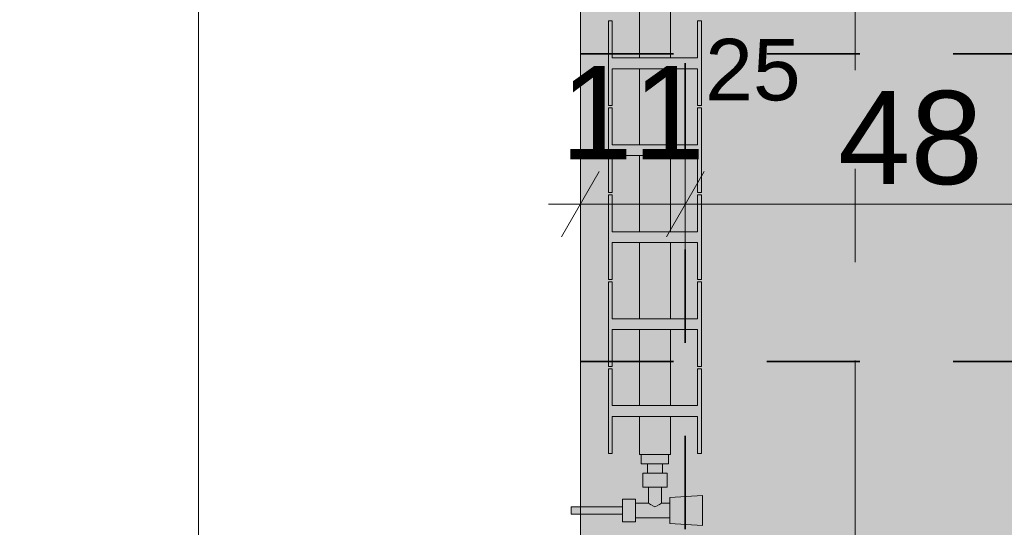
# Model space of a CAD drawing. Header units: metres. Extents: x -3.6 to 65.4, y -11 to 16.8.
# Tile 38 of 178: x -0.367 to 0.69, y 6.212 to 6.757. Entities that reach past the tile are written whole.
import ezdxf

# ---------------------------------------------------------------- set-up
doc = ezdxf.new("R2010")
doc.units = ezdxf.units.M
doc.header["$MEASUREMENT"] = 0
doc.linetypes.add('Achse', pattern=[0.2, 0.1, -0.05, 0, -0.05])
doc.linetypes.add('Strichlinie doppelt', pattern=[0.546806, 0.264583, -0.105833, 0.070556, -0.105833])
for name, color, linetype in [('154 - Bemaßung_ Beschriftung.Ausbau - Deckenspiegel', 7, 'Continuous'), ('451 - Universal.Achsen Raster', 7, 'Continuous'), ('604 - Struktur.Wand Aussen', 7, 'Continuous'), ('801 - HKLSE.Heizung_ Klima_ Lüftung', 7, 'Continuous'), ('Neubau_651 - Abdeckung.Decke abgehängt_ bekleidet', 7, 'Continuous')]:
    doc.layers.add(name, color=color, linetype=linetype)
doc.styles.add('ERSTELLTER_STIL_2', font='txt')
doc.dimstyles.new('ERSTELLTER_STIL__1', dxfattribs={"dimtxt": 0.1, "dimasz": 0.0532, "dimexe": 0.18, "dimexo": 0.0625, "dimgap": 0, "dimtad": 1, "dimtih": 1, "dimtoh": 1, "dimzin": 0, "dimdsep": 46, "dimtxsty": 'ERSTELLTER_STIL_2', "dimblk": 'ARROWHEAD_2', "dimblk1": 'ARROWHEAD_2', "dimblk2": 'ARROWHEAD_2', "dimcen": 0.09, "dimse1": 1, "dimse2": 1, "dimclrd": 7, "dimclre": 7, "dimclrt": 7, "dimazin": 0, "dimtfac": 1, "dimtdec": 4, "dimtmove": 0, "dimatfit": 3, "dimfxl": 1, "dimtolj": 1, "dimtzin": 0, "dimarcsym": 0})
doc.dimstyles.new('ERSTELLTER_STIL__2', dxfattribs={"dimtxt": 0.1, "dimasz": 0.0532, "dimexe": 0.18, "dimexo": 0.0625, "dimgap": 0, "dimtad": 1, "dimtih": 1, "dimtoh": 1, "dimzin": 0, "dimdsep": 46, "dimtxsty": 'ERSTELLTER_STIL_2', "dimblk": 'ARROWHEAD_2', "dimblk1": 'ARROWHEAD_2', "dimblk2": 'ARROWHEAD_2', "dimcen": 0.09, "dimse1": 1, "dimse2": 1, "dimclrd": 7, "dimclre": 7, "dimclrt": 7, "dimazin": 0, "dimtfac": 1, "dimtdec": 4, "dimtmove": 2, "dimatfit": 3, "dimfxl": 1, "dimtolj": 1, "dimtzin": 0, "dimarcsym": 0})
doc.dimstyles.new('ERSTELLTER_STIL__3', dxfattribs={"dimtxt": 0.1, "dimasz": 0.0532, "dimexe": 0.18, "dimexo": 0.0625, "dimgap": 0, "dimtad": 1, "dimzin": 0, "dimdsep": 46, "dimtxsty": 'ERSTELLTER_STIL_2', "dimblk": 'ARROWHEAD_2', "dimblk1": 'ARROWHEAD_2', "dimblk2": 'ARROWHEAD_2', "dimcen": 0.09, "dimse1": 1, "dimse2": 1, "dimclrd": 7, "dimclre": 7, "dimclrt": 7, "dimazin": 0, "dimtfac": 1, "dimtdec": 4, "dimtmove": 0, "dimatfit": 3, "dimfxl": 1, "dimtolj": 1, "dimtzin": 0, "dimarcsym": 0})

# ---------------------------------------------------------------- blocks, each defined once
blk = doc.blocks.new('*D189')
at = {"layer": '154 - Bemaßung_ Beschriftung.Ausbau - Deckenspiegel', "color": 7, "linetype": 'Continuous', "lineweight": 5}
for p, q in [((0.235, 6.5063), (0.235, 6.6113)), ((0.3475, 6.5063), (0.3475, 6.6113)), ((0.2552, 6.5938), (0.2148, 6.5238)), ((0.3677, 6.5938), (0.3273, 6.5238)), ((0.2008, 6.5588), (0.235, 6.5588)), ((0.235, 6.5588), (0.3475, 6.5588))]:
    blk.add_line(p, q, dxfattribs=at)
at = {"layer": '154 - Bemaßung_ Beschriftung.Ausbau - Deckenspiegel', "color": 7, "lineweight": 5, "insert": (0.2135, 6.5777), "char_height": 0.1, "attachment_point": 7, "style": 'ERSTELLTER_STIL_2'}
blk.add_mtext('\\A1;{\\pql;\\fArial|b0|i0|c0|p38;11\\fArial|b0|i0|c0|p38;\\A1{\\H.66x;\\S25^  ;}}', dxfattribs=at)
blk = doc.blocks.new('ARROWHEAD_2')
at = {"color": 0, "linetype": 'Continuous', "lineweight": 0}
for p, q in [((-0.378, -0.655), (0.378, 0.655)), ((0, 0), (-1, 0))]:
    blk.add_line(p, q, dxfattribs=at)
blk = doc.blocks.new('*D190')
at = {"layer": '154 - Bemaßung_ Beschriftung.Ausbau - Deckenspiegel', "color": 7, "linetype": 'Continuous', "lineweight": 5}
for p, q in [((0.3475, 6.5063), (0.3475, 6.6113)), ((0.8275, 6.5063), (0.8275, 6.6113)), ((0.3677, 6.5938), (0.3273, 6.5238)), ((0.8477, 6.5938), (0.8073, 6.5238)), ((0.3475, 6.5588), (0.8275, 6.5588))]:
    blk.add_line(p, q, dxfattribs=at)
at = {"layer": '154 - Bemaßung_ Beschriftung.Ausbau - Deckenspiegel', "color": 7, "lineweight": 5, "insert": (0.5116, 6.5788), "char_height": 0.1, "attachment_point": 7, "style": 'ERSTELLTER_STIL_2'}
blk.add_mtext('\\A1;{\\pql;\\fArial|b0|i0|c0|p38;48}', dxfattribs=at)
blk = doc.blocks.new('*D194')
at = {"layer": '154 - Bemaßung_ Beschriftung.Ausbau - Deckenspiegel', "color": 7, "linetype": 'Continuous', "lineweight": 5}
for p, q in [((-0.6771, 6.4102), (-0.6071, 6.3698)), ((-0.5896, 6.39), (-0.6946, 6.39)), ((-0.6421, 6.11), (-0.6421, 6.39)), ((-0.6771, 6.1302), (-0.6071, 6.0898)), ((-0.5896, 6.11), (-0.6946, 6.11))]:
    blk.add_line(p, q, dxfattribs=at)
at = {"layer": '154 - Bemaßung_ Beschriftung.Ausbau - Deckenspiegel', "color": 7, "lineweight": 5, "insert": (-0.6621, 6.1741), "char_height": 0.1, "attachment_point": 7, "rotation": 90, "style": 'ERSTELLTER_STIL_2'}
blk.add_mtext('\\A1;{\\pql;\\fArial|b0|i0|c0|p38;28}', dxfattribs=at)
blk = doc.blocks.new('*D195')
at = {"layer": '154 - Bemaßung_ Beschriftung.Ausbau - Deckenspiegel', "color": 7, "linetype": 'Continuous', "lineweight": 5}
for p, q in [((-0.6771, 6.7402), (-0.6071, 6.6998)), ((-0.5896, 6.72), (-0.6946, 6.72)), ((-0.6421, 6.39), (-0.6421, 6.72)), ((-0.6771, 6.4102), (-0.6071, 6.3698)), ((-0.5896, 6.39), (-0.6946, 6.39))]:
    blk.add_line(p, q, dxfattribs=at)
at = {"layer": '154 - Bemaßung_ Beschriftung.Ausbau - Deckenspiegel', "color": 7, "lineweight": 5, "insert": (-0.6621, 6.4791), "char_height": 0.1, "attachment_point": 7, "rotation": 90, "style": 'ERSTELLTER_STIL_2'}
blk.add_mtext('\\A1;{\\pql;\\fArial|b0|i0|c0|p38;33}', dxfattribs=at)
blk = doc.blocks.new('*D196')
at = {"layer": '154 - Bemaßung_ Beschriftung.Ausbau - Deckenspiegel', "color": 7, "linetype": 'Continuous', "lineweight": 5}
for p, q in [((-0.6771, 7.0702), (-0.6071, 7.0298)), ((-0.5896, 7.05), (-0.6946, 7.05)), ((-0.6421, 6.72), (-0.6421, 7.05)), ((-0.6771, 6.7402), (-0.6071, 6.6998)), ((-0.5896, 6.72), (-0.6946, 6.72))]:
    blk.add_line(p, q, dxfattribs=at)
at = {"layer": '154 - Bemaßung_ Beschriftung.Ausbau - Deckenspiegel', "color": 7, "lineweight": 5, "insert": (-0.6621, 6.8091), "char_height": 0.1, "attachment_point": 7, "rotation": 90, "style": 'ERSTELLTER_STIL_2'}
blk.add_mtext('\\A1;{\\pql;\\fArial|b0|i0|c0|p38;33}', dxfattribs=at)

msp = doc.modelspace()

# ---------------------------------------------------------------- hatches: boundary and pattern name
at = {"layer": '801 - HKLSE.Heizung_ Klima_ Lüftung', "linetype": 'Continuous', "lineweight": 0, "true_color": 0x3a3a3a}
for points in [[(0.2983, 6.29), (0.3317, 6.29), (0.3317, 6.3308), (0.3608, 6.3308), (0.3608, 6.2911), (0.365, 6.2911), (0.365, 6.3821), (0.3608, 6.3821), (0.3608, 6.3425), (0.3317, 6.3425), (0.3317, 6.4241), (0.3608, 6.4241), (0.3608, 6.3845), (0.365, 6.3845), (0.365, 6.4755), (0.3608, 6.4755), (0.3608, 6.4358), (0.3317, 6.4358), (0.3317, 6.5175), (0.3608, 6.5175), (0.3608, 6.4778), (0.365, 6.4778), (0.365, 6.5688), (0.3608, 6.5688), (0.3608, 6.5291), (0.3317, 6.5291), (0.3317, 6.6108), (0.3608, 6.6108), (0.3608, 6.5711), (0.365, 6.5711), (0.365, 6.6621), (0.3608, 6.6621), (0.3608, 6.6225), (0.3317, 6.6225), (0.3317, 6.7041), (0.3608, 6.7041), (0.3608, 6.6645), (0.365, 6.6645), (0.365, 6.7555), (0.3608, 6.7555), (0.3608, 6.7158), (0.3317, 6.7158), (0.3317, 6.7975), (0.3608, 6.7975), (0.3608, 6.7578), (0.365, 6.7578), (0.365, 6.8488), (0.3608, 6.8488), (0.3608, 6.8091), (0.3317, 6.8091), (0.3317, 6.8908), (0.3608, 6.8908), (0.3608, 6.8511), (0.365, 6.8511), (0.365, 6.9421), (0.3608, 6.9421), (0.3608, 6.9025), (0.3317, 6.9025), (0.3317, 6.9841), (0.3608, 6.9841), (0.3608, 6.9445), (0.365, 6.9445), (0.365, 7.0355), (0.3608, 7.0355), (0.3608, 6.9958), (0.3317, 6.9958), (0.3317, 7.0775), (0.3608, 7.0775), (0.3608, 7.0378), (0.365, 7.0378), (0.365, 7.1288), (0.3608, 7.1288), (0.3608, 7.0891), (0.3317, 7.0891), (0.3317, 7.1708), (0.3608, 7.1708), (0.3608, 7.1311), (0.365, 7.1311), (0.365, 7.2221), (0.3608, 7.2221), (0.3608, 7.1825), (0.3317, 7.1825), (0.3317, 7.2641), (0.3608, 7.2641), (0.3608, 7.2245), (0.365, 7.2245), (0.365, 7.3155), (0.3608, 7.3155), (0.3608, 7.2758), (0.3317, 7.2758), (0.3317, 7.3575), (0.3608, 7.3575), (0.3608, 7.3178), (0.365, 7.3178), (0.365, 7.4088), (0.3608, 7.4088), (0.3608, 7.3691), (0.3317, 7.3691), (0.3317, 7.4508), (0.3608, 7.4508), (0.3608, 7.4111), (0.365, 7.4111), (0.365, 7.5021), (0.3608, 7.5021), (0.3608, 7.4625), (0.3317, 7.4625), (0.3317, 7.5441), (0.3608, 7.5441), (0.3608, 7.5045), (0.365, 7.5045), (0.365, 7.5955), (0.3608, 7.5955), (0.3608, 7.5558), (0.3317, 7.5558), (0.3317, 7.6375), (0.3608, 7.6375), (0.3608, 7.5978), (0.365, 7.5978), (0.365, 7.6888), (0.3608, 7.6888), (0.3608, 7.6491), (0.3317, 7.6491), (0.3317, 7.69), (0.2983, 7.69), (0.2983, 7.6491), (0.2692, 7.6491), (0.2692, 7.6888), (0.265, 7.6888), (0.265, 7.5978), (0.2692, 7.5978), (0.2692, 7.6375), (0.2983, 7.6375), (0.2983, 7.5558), (0.2692, 7.5558), (0.2692, 7.5955), (0.265, 7.5955), (0.265, 7.5045), (0.2692, 7.5045), (0.2692, 7.5441), (0.2983, 7.5441), (0.2983, 7.4625), (0.2692, 7.4625), (0.2692, 7.5021), (0.265, 7.5021), (0.265, 7.4111), (0.2692, 7.4111), (0.2692, 7.4508), (0.2983, 7.4508), (0.2983, 7.3691), (0.2692, 7.3691), (0.2692, 7.4088), (0.265, 7.4088), (0.265, 7.3178), (0.2692, 7.3178), (0.2692, 7.3575), (0.2983, 7.3575), (0.2983, 7.2758), (0.2692, 7.2758), (0.2692, 7.3155), (0.265, 7.3155), (0.265, 7.2245), (0.2692, 7.2245), (0.2692, 7.2641), (0.2983, 7.2641), (0.2983, 7.1825), (0.2692, 7.1825), (0.2692, 7.2221), (0.265, 7.2221), (0.265, 7.1311), (0.2692, 7.1311), (0.2692, 7.1708), (0.2983, 7.1708), (0.2983, 7.0891), (0.2692, 7.0891), (0.2692, 7.1288), (0.265, 7.1288), (0.265, 7.0378), (0.2692, 7.0378), (0.2692, 7.0775), (0.2983, 7.0775), (0.2983, 6.9958), (0.2692, 6.9958), (0.2692, 7.0355), (0.265, 7.0355), (0.265, 6.9445), (0.2692, 6.9445), (0.2692, 6.9841), (0.2983, 6.9841), (0.2983, 6.9025), (0.2692, 6.9025), (0.2692, 6.9421), (0.265, 6.9421), (0.265, 6.8511), (0.2692, 6.8511), (0.2692, 6.8908), (0.2983, 6.8908), (0.2983, 6.8091), (0.2692, 6.8091), (0.2692, 6.8488), (0.265, 6.8488), (0.265, 6.7578), (0.2692, 6.7578), (0.2692, 6.7975), (0.2983, 6.7975), (0.2983, 6.7158), (0.2692, 6.7158), (0.2692, 6.7555), (0.265, 6.7555), (0.265, 6.6645), (0.2692, 6.6645), (0.2692, 6.7041), (0.2983, 6.7041), (0.2983, 6.6225), (0.2692, 6.6225), (0.2692, 6.6621), (0.265, 6.6621), (0.265, 6.5711), (0.2692, 6.5711), (0.2692, 6.6108), (0.2983, 6.6108), (0.2983, 6.5291), (0.2692, 6.5291), (0.2692, 6.5688), (0.265, 6.5688), (0.265, 6.4778), (0.2692, 6.4778), (0.2692, 6.5175), (0.2983, 6.5175), (0.2983, 6.4358), (0.2692, 6.4358), (0.2692, 6.4755), (0.265, 6.4755), (0.265, 6.3845), (0.2692, 6.3845), (0.2692, 6.4241), (0.2983, 6.4241), (0.2983, 6.3425), (0.2692, 6.3425), (0.2692, 6.3821), (0.265, 6.3821), (0.265, 6.2911), (0.2692, 6.2911), (0.2692, 6.3308), (0.2983, 6.3308)], [(0.3297, 6.29), (0.3003, 6.29), (0.3003, 6.28), (0.307, 6.28), (0.307, 6.27), (0.302, 6.27), (0.302, 6.255), (0.308, 6.255), (0.308, 6.238), (0.294, 6.238), (0.294, 6.242), (0.28, 6.242), (0.28, 6.234), (0.225, 6.234), (0.225, 6.226), (0.28, 6.226), (0.28, 6.218), (0.294, 6.218), (0.294, 6.222), (0.331, 6.222), (0.331, 6.216), (0.366, 6.214), (0.366, 6.246), (0.331, 6.244), (0.331, 6.238), (0.322, 6.238), (0.322, 6.255), (0.328, 6.255), (0.328, 6.27), (0.323, 6.27), (0.323, 6.28), (0.3297, 6.28)]]:
    msp.add_hatch(color=250, dxfattribs=at).paths.add_polyline_path(points)
at = {"layer": 'Neubau_651 - Abdeckung.Decke abgehängt_ bekleidet', "linetype": 'Continuous', "lineweight": 13, "true_color": 0xffbfbf}
h = msp.add_hatch(dxfattribs=at)
h.set_pattern_fill('sechseckig_0001', color=254, style=0, pattern_type=2)
h.set_pattern_definition([(90, (0, 0), (-0.1299038, 0), [0.075, -0.15]), (90, (-0.06495, 0.1125), (-0.1299038, 0), [0.075, -0.15]), (150, (5e-18, 0.075), (0.0649519, 0.1125), [0.075, -0.15]), (150, (-0.1299, 0.075), (0.0649519, 0.1125), [0.075, -0.15]), (210, (0, 0), (-0.0649519, 0.1125), [0.075, -0.15]), (210, (-0.1299, 8e-18), (-0.0649519, 0.1125), [0.075, -0.15])])
h.paths.add_polyline_path([(0.235, 8.09), (0.235, 6.01), (7.66, 6.01), (7.66, 8.09)])
h.paths.add_polyline_path([(0.7475, 7.55), (7.1475, 7.55), (7.1475, 6.55), (0.7475, 6.55)], flags=0)

# ---------------------------------------------------------------- linework, layer by layer
at = {"layer": '451 - Universal.Achsen Raster', "color": 160, "linetype": 'Strichlinie doppelt', "lineweight": 9, "true_color": 0x3232ff}
msp.add_line((0.53, -10.585), (0.53, 16.355), dxfattribs=at)
at = {"layer": '604 - Struktur.Wand Aussen', "color": 7, "linetype": 'Continuous', "lineweight": 13}
for p, q in [((-0.175, 7.885), (-0.175, 6.115)), ((0.235, 6.115), (0.235, 7.885))]:
    msp.add_line(p, q, dxfattribs=at)
at = {"layer": '801 - HKLSE.Heizung_ Klima_ Lüftung', "color": 7, "linetype": 'Continuous', "lineweight": 5, "true_color": 0xebebeb}
for p, q in [((0.2983, 6.7158), (0.2983, 6.7975)), ((0.3317, 6.7158), (0.3317, 6.7975)), ((0.2692, 6.7555), (0.265, 6.7555)), ((0.2692, 6.7555), (0.265, 6.7555)), ((0.265, 6.7555), (0.265, 6.6645)), ((0.2692, 6.7158), (0.2692, 6.7555)), ((0.365, 6.7555), (0.3608, 6.7555)), ((0.365, 6.7555), (0.3608, 6.7555)), ((0.3608, 6.7555), (0.3608, 6.7158)), ((0.365, 6.6645), (0.365, 6.7555)), ((0.365, 6.6645), (0.365, 6.7555)), ((0.3608, 6.7158), (0.2692, 6.7158)), ((0.2692, 6.6645), (0.2692, 6.7041)), ((0.2692, 6.7041), (0.3608, 6.7041)), ((0.2983, 6.6225), (0.2983, 6.7041)), ((0.3317, 6.6225), (0.3317, 6.7041)), ((0.3608, 6.7041), (0.3608, 6.6645)), ((0.265, 6.6645), (0.2692, 6.6645)), ((0.265, 6.6645), (0.2692, 6.6645)), ((0.2692, 6.6621), (0.265, 6.6621)), ((0.265, 6.6621), (0.265, 6.5711)), ((0.2692, 6.6225), (0.2692, 6.6621)), ((0.3608, 6.6645), (0.365, 6.6645)), ((0.3608, 6.6645), (0.365, 6.6645)), ((0.365, 6.6621), (0.3608, 6.6621)), ((0.3608, 6.6621), (0.3608, 6.6225)), ((0.365, 6.5711), (0.365, 6.6621)), ((0.365, 6.5711), (0.365, 6.6621)), ((0.3608, 6.6225), (0.2692, 6.6225)), ((0.2692, 6.5711), (0.2692, 6.6108)), ((0.2692, 6.6108), (0.3608, 6.6108)), ((0.2983, 6.5291), (0.2983, 6.6108)), ((0.3317, 6.5291), (0.3317, 6.6108)), ((0.3608, 6.6108), (0.3608, 6.5711)), ((0.265, 6.5711), (0.2692, 6.5711)), ((0.2692, 6.5688), (0.265, 6.5688)), ((0.2692, 6.5688), (0.265, 6.5688)), ((0.265, 6.5688), (0.265, 6.4778)), ((0.2692, 6.5291), (0.2692, 6.5688)), ((0.3608, 6.5711), (0.365, 6.5711)), ((0.365, 6.5688), (0.3608, 6.5688)), ((0.365, 6.5688), (0.3608, 6.5688)), ((0.3608, 6.5688), (0.3608, 6.5291)), ((0.365, 6.4778), (0.365, 6.5688)), ((0.365, 6.4778), (0.365, 6.5688)), ((0.3608, 6.5291), (0.2692, 6.5291)), ((0.2692, 6.4778), (0.2692, 6.5175)), ((0.2692, 6.5175), (0.3608, 6.5175)), ((0.2983, 6.4358), (0.2983, 6.5175)), ((0.3317, 6.4358), (0.3317, 6.5175)), ((0.3608, 6.5175), (0.3608, 6.4778)), ((0.265, 6.4778), (0.2692, 6.4778)), ((0.2692, 6.4755), (0.265, 6.4755)), ((0.2692, 6.4755), (0.265, 6.4755)), ((0.265, 6.4755), (0.265, 6.3845)), ((0.2692, 6.4358), (0.2692, 6.4755)), ((0.3608, 6.4778), (0.365, 6.4778)), ((0.365, 6.4755), (0.3608, 6.4755)), ((0.365, 6.4755), (0.3608, 6.4755)), ((0.3608, 6.4755), (0.3608, 6.4358)), ((0.365, 6.3845), (0.365, 6.4755)), ((0.365, 6.3845), (0.365, 6.4755)), ((0.3608, 6.4358), (0.2692, 6.4358)), ((0.2692, 6.3845), (0.2692, 6.4241)), ((0.2692, 6.4241), (0.3608, 6.4241)), ((0.2983, 6.3425), (0.2983, 6.4241)), ((0.3317, 6.3425), (0.3317, 6.4241)), ((0.3608, 6.4241), (0.3608, 6.3845)), ((0.265, 6.3845), (0.2692, 6.3845)), ((0.265, 6.3845), (0.2692, 6.3845)), ((0.3608, 6.3845), (0.365, 6.3845)), ((0.3608, 6.3845), (0.365, 6.3845)), ((0.2692, 6.3821), (0.265, 6.3821)), ((0.265, 6.3821), (0.265, 6.2911)), ((0.2692, 6.3425), (0.2692, 6.3821)), ((0.365, 6.3821), (0.3608, 6.3821)), ((0.3608, 6.3821), (0.3608, 6.3425)), ((0.365, 6.2911), (0.365, 6.3821)), ((0.365, 6.2911), (0.365, 6.3821)), ((0.3608, 6.3425), (0.2692, 6.3425)), ((0.2692, 6.2911), (0.2692, 6.3308)), ((0.2692, 6.3308), (0.3608, 6.3308)), ((0.2983, 6.29), (0.2983, 6.3308)), ((0.3317, 6.29), (0.3317, 6.3308)), ((0.3608, 6.3308), (0.3608, 6.2911)), ((0.265, 6.2911), (0.2692, 6.2911)), ((0.265, 6.2911), (0.2692, 6.2911)), ((0.2983, 6.29), (0.3032, 6.29)), ((0.3003, 6.28), (0.3003, 6.29)), ((0.3003, 6.28), (0.3003, 6.29)), ((0.3032, 6.29), (0.315, 6.29)), ((0.315, 6.29), (0.3268, 6.29)), ((0.3268, 6.29), (0.3317, 6.29)), ((0.3297, 6.28), (0.3297, 6.29)), ((0.3297, 6.28), (0.3297, 6.29)), ((0.3297, 6.28), (0.3297, 6.29)), ((0.3297, 6.28), (0.3297, 6.29)), ((0.3608, 6.2911), (0.365, 6.2911)), ((0.3608, 6.2911), (0.365, 6.2911)), ((0.3003, 6.28), (0.315, 6.28)), ((0.3003, 6.28), (0.315, 6.28)), ((0.307, 6.28), (0.3093, 6.28)), ((0.307, 6.27), (0.307, 6.28)), ((0.3093, 6.28), (0.315, 6.28)), ((0.315, 6.28), (0.3297, 6.28)), ((0.315, 6.28), (0.3297, 6.28)), ((0.315, 6.28), (0.3207, 6.28)), ((0.3207, 6.28), (0.323, 6.28)), ((0.323, 6.27), (0.323, 6.28)), ((0.302, 6.27), (0.3085, 6.27)), ((0.302, 6.255), (0.302, 6.27)), ((0.3085, 6.27), (0.3215, 6.27)), ((0.3215, 6.27), (0.328, 6.27)), ((0.328, 6.255), (0.328, 6.27)), ((0.302, 6.255), (0.3085, 6.255)), ((0.308, 6.238), (0.308, 6.255)), ((0.3085, 6.255), (0.3215, 6.255)), ((0.3215, 6.255), (0.328, 6.255)), ((0.322, 6.238), (0.322, 6.255)), ((0.28, 6.242), (0.28, 6.236)), ((0.28, 6.242), (0.294, 6.242)), ((0.28, 6.236), (0.28, 6.224)), ((0.294, 6.242), (0.294, 6.236)), ((0.294, 6.238), (0.308, 6.238)), ((0.294, 6.236), (0.294, 6.224)), ((0.308, 6.238), (0.3101, 6.2363)), ((0.3101, 6.2363), (0.3111, 6.2357)), ((0.3189, 6.2357), (0.3199, 6.2363)), ((0.3199, 6.2363), (0.322, 6.238)), ((0.322, 6.238), (0.331, 6.238)), ((0.331, 6.244), (0.366, 6.246)), ((0.331, 6.244), (0.331, 6.2399)), ((0.331, 6.2399), (0.331, 6.23)), ((0.366, 6.2413), (0.366, 6.246)), ((0.366, 6.246), (0.366, 6.2413)), ((0.366, 6.2413), (0.366, 6.23)), ((0.366, 6.23), (0.366, 6.2413)), ((0.225, 6.234), (0.225, 6.2328)), ((0.225, 6.234), (0.28, 6.234)), ((0.225, 6.2328), (0.225, 6.23)), ((0.225, 6.23), (0.225, 6.2272)), ((0.225, 6.2272), (0.225, 6.226)), ((0.225, 6.226), (0.28, 6.226)), ((0.28, 6.234), (0.28, 6.2328)), ((0.28, 6.2328), (0.28, 6.23)), ((0.28, 6.23), (0.28, 6.2272)), ((0.28, 6.2272), (0.28, 6.226)), ((0.3121, 6.2352), (0.315, 6.2339)), ((0.315, 6.2339), (0.3179, 6.2352)), ((0.331, 6.23), (0.331, 6.2201)), ((0.366, 6.23), (0.366, 6.2187)), ((0.366, 6.2187), (0.366, 6.23)), ((0.28, 6.224), (0.28, 6.218)), ((0.28, 6.218), (0.294, 6.218)), ((0.294, 6.224), (0.294, 6.218)), ((0.294, 6.222), (0.331, 6.222)), ((0.331, 6.2201), (0.331, 6.216)), ((0.331, 6.216), (0.366, 6.214)), ((0.366, 6.2187), (0.366, 6.214)), ((0.366, 6.214), (0.366, 6.2187))]:
    msp.add_line(p, q, dxfattribs=at)
at = {"layer": 'Neubau_651 - Abdeckung.Decke abgehängt_ bekleidet', "color": 1, "linetype": 'Achse', "lineweight": 35}
for p, q in [((0.3475, 6.01), (0.3475, 8.09)), ((0.235, 6.72), (7.66, 6.72)), ((0.235, 6.39), (7.66, 6.39))]:
    msp.add_line(p, q, dxfattribs=at)
at = {"layer": 'Neubau_651 - Abdeckung.Decke abgehängt_ bekleidet', "color": 1, "linetype": 'Continuous', "lineweight": 13, "flags": 128}
msp.add_lwpolyline([(0.235, 8.09), (0.235, 6.01), (7.66, 6.01), (7.66, 8.09)], close=True, dxfattribs=at)

# ---------------------------------------------------------------- dimensions: what is measured, and where the dimension line sits
at = {"layer": '154 - Bemaßung_ Beschriftung.Ausbau - Deckenspiegel', "color": 7, "linetype": 'Continuous', "lineweight": 5}
for base, p1, p2, picture, middle in [((-0.6421, 7.05), (0.235, 6.72), (0.235, 7.05), '*D196', (-0.7121, 6.8853)), ((-0.6421, 6.72), (0.235, 6.39), (0.235, 6.72), '*D195', (-0.7121, 6.5553)), ((-0.6421, 6.39), (0.235, 6.11), (0.235, 6.39), '*D194', (-0.7121, 6.2503))]:
    dim = msp.add_linear_dim(base=base, p1=p1, p2=p2, angle=90, dimstyle='ERSTELLTER_STIL__3', dxfattribs=at)
    dim.commit()
    dim.dimension.update_dxf_attribs({"geometry": picture, "text_midpoint": middle, "dimtype": 160, "text_rotation": 90})
for base, p1, p2, dimstyle, picture, middle in [((0.3475, 6.5588), (0.235, 6.01), (0.3475, 6.01), 'ERSTELLTER_STIL__2', '*D189', (0.4629, 6.6288)), ((0.8275, 6.5588), (0.3475, 6.01), (0.8275, 6.01), 'ERSTELLTER_STIL__1', '*D190', (0.5878, 6.6288))]:
    dim = msp.add_linear_dim(base=base, p1=p1, p2=p2, dimstyle=dimstyle, dxfattribs=at)
    dim.commit()
    dim.dimension.update_dxf_attribs({"geometry": picture, "text_midpoint": middle, "dimtype": 160})

doc.saveas('drawing.dxf')
